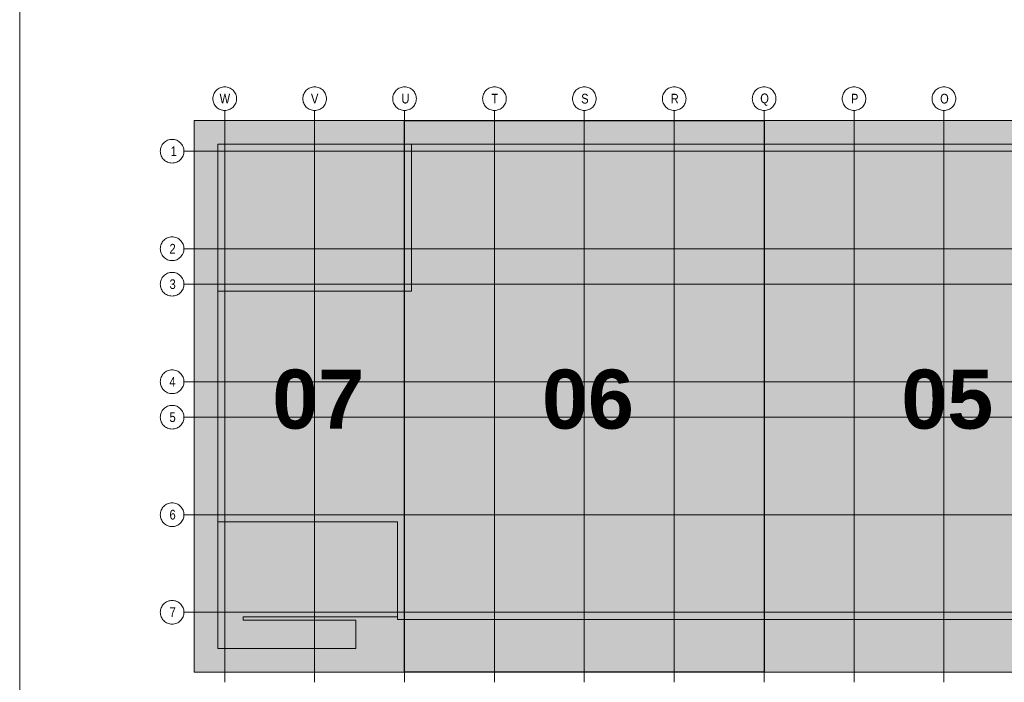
# Model space of a CAD drawing. Extents: x -743 to 300, y 62 to 1112.
# Tile 70 of 179: x 115 to 186, y 239 to 287. Entities that reach past the tile are written whole.
import ezdxf
from ezdxf.lldxf.tags import DXFTag

# ---------------------------------------------------------------- set-up
doc = ezdxf.new("R2010")
doc.units = 0
doc.layers.get('0').update_dxf_attribs({"lineweight": 13})
for name, color, linetype, lineweight in [('iwb_Plankopf Linie', 7, 'Continuous', 13), ('PK_LP', 7, 'Continuous', 9), ('PK_LP_Achsen', 7, 'STRICHPUNKT2', 5)]:
    doc.layers.add(name, color=color, linetype=linetype, lineweight=lineweight)
for name, color, linetype, lineweight, true_color in [('PK_LP_T06', 7, 'Continuous', 9, 0xb2b200), ('PK_LP_T06_Rest', 9, 'Continuous', 9, 0x808080), ('PK_LP_Tennung', 9, 'Continuous', 18, 0x808080)]:
    doc.layers.add(name, color=color, linetype=linetype, lineweight=lineweight, true_color=true_color)
doc.styles.get("Standard").update_dxf_attribs({"font": 'ARIALN.TTF'})
tags = doc.linetypes.add('grob', pattern=[14, 3, -8, 3]).pattern_tags.tags
tags[8:9] = [DXFTag(74, 4), DXFTag(75, 0), DXFTag(340, '0'), DXFTag(46, 0.0), DXFTag(50, 0.0), DXFTag(44, 0.0), DXFTag(45, 0.0)]
tags[6:7] = [DXFTag(74, 4), DXFTag(75, 0), DXFTag(340, '0'), DXFTag(46, 0.0), DXFTag(50, 0.0), DXFTag(44, 0.0), DXFTag(45, 0.0)]
tags[4:5] = [DXFTag(74, 4), DXFTag(75, 0), DXFTag(340, '0'), DXFTag(46, 0.0), DXFTag(50, 0.0), DXFTag(44, 0.0), DXFTag(45, 0.0)]
tags = doc.linetypes.add('STRICHPUNKT2', pattern=[12.7, 6.35, -3.175, 0, -3.175]).pattern_tags.tags
tags[10:11] = [DXFTag(74, 4), DXFTag(75, 0), DXFTag(340, '0'), DXFTag(46, 0.0), DXFTag(50, 0.0), DXFTag(44, 0.0), DXFTag(45, 0.0)]
tags[8:9] = [DXFTag(74, 4), DXFTag(75, 0), DXFTag(340, '0'), DXFTag(46, 0.0), DXFTag(50, 0.0), DXFTag(44, 0.0), DXFTag(45, 0.0)]
tags[6:7] = [DXFTag(74, 4), DXFTag(75, 0), DXFTag(340, '0'), DXFTag(46, 0.0), DXFTag(50, 0.0), DXFTag(44, 0.0), DXFTag(45, 0.0)]
tags[4:5] = [DXFTag(74, 4), DXFTag(75, 0), DXFTag(340, '0'), DXFTag(46, 0.0), DXFTag(50, 0.0), DXFTag(44, 0.0), DXFTag(45, 0.0)]

# ---------------------------------------------------------------- blocks, each defined once
blk = doc.blocks.new('Blockreferenz-A06CPV7CL0')
at = {"color": 0, "linetype": 'ByBlock', "lineweight": -2, "ltscale": 0.13}
blk.add_solid([(143.008, 240.014), (143.008, 279.685), (168.848, 240.014), (168.848, 279.685)], dxfattribs=at)
at = {"layer": 'PK_LP', "linetype": 'grob', "lineweight": 5, "ltscale": 0.13}
for p, q in [((127.881, 279.685), (143.008, 279.685)), ((127.881, 240.014), (127.881, 279.685)), ((143.008, 279.685), (143.008, 240.014)), ((168.848, 279.685), (194.688, 279.685)), ((168.848, 240.014), (168.848, 279.685)), ((143.008, 240.014), (127.881, 240.014)), ((194.688, 240.014), (168.848, 240.014))]:
    blk.add_line(p, q, dxfattribs=at)
at = {"layer": 'PK_LP', "linetype": 'grob', "lineweight": 30, "ltscale": 0.3}
for p, q in [((143.008, 279.685), (168.848, 279.685)), ((143.008, 240.014), (143.008, 279.685)), ((168.848, 279.685), (168.848, 240.014)), ((168.848, 240.014), (143.008, 240.014))]:
    blk.add_line(p, q, dxfattribs=at)
at = {"layer": 'PK_LP', "linetype": 'ByBlock', "lineweight": -2, "ltscale": 0.13}
blk.add_line((143.008, 240.014), (143.008, 279.685), dxfattribs=at)
at = {"layer": 'PK_LP', "linetype": 'ByBlock', "lineweight": 13, "ltscale": 0.13}
for p, q in [((129.581, 277.985), (143.516, 277.985)), ((129.581, 267.408), (129.581, 277.985)), ((208.206, 277.985), (143.516, 277.985)), ((143.516, 277.985), (143.516, 267.408)), ((143.516, 277.985), (143.516, 267.408)), ((129.581, 267.408), (129.581, 250.833)), ((143.516, 267.408), (129.581, 267.408)), ((143.516, 267.408), (129.581, 267.408)), ((129.581, 241.714), (129.581, 250.833)), ((129.581, 250.833), (142.501, 250.833)), ((129.581, 250.833), (142.501, 250.833)), ((142.501, 250.833), (142.501, 243.996)), ((142.501, 250.833), (142.501, 243.82)), ((142.501, 243.996), (131.407, 243.996)), ((131.407, 243.996), (131.407, 243.754)), ((131.407, 243.754), (139.519, 243.754)), ((139.519, 243.754), (139.519, 241.714)), ((142.501, 243.82), (195.196, 243.82)), ((139.519, 241.714), (129.581, 241.714))]:
    blk.add_line(p, q, dxfattribs=at)
at = {"layer": 'PK_LP_Achsen', "linetype": 'ByBlock', "ltscale": 0.13}
for p, q in [((129.303, 281.583), (129.339, 281.658)), ((129.339, 281.658), (129.382, 281.73)), ((129.382, 281.73), (129.431, 281.797)), ((129.431, 281.797), (129.487, 281.859)), ((129.487, 281.859), (129.549, 281.915)), ((129.549, 281.915), (129.616, 281.964)), ((129.616, 281.964), (129.688, 282.007)), ((129.688, 282.007), (129.763, 282.043)), ((129.763, 282.043), (129.842, 282.071)), ((129.842, 282.071), (129.923, 282.091)), ((129.923, 282.091), (130.005, 282.103)), ((130.005, 282.103), (130.088, 282.108)), ((130.088, 282.108), (130.172, 282.103)), ((130.172, 282.103), (130.254, 282.091)), ((130.254, 282.091), (130.335, 282.071)), ((130.335, 282.071), (130.414, 282.043)), ((130.414, 282.043), (130.489, 282.007)), ((130.489, 282.007), (130.561, 281.964)), ((130.561, 281.964), (130.628, 281.915)), ((130.628, 281.915), (130.689, 281.859)), ((130.689, 281.859), (130.745, 281.797)), ((130.745, 281.797), (130.795, 281.73)), ((130.795, 281.73), (130.838, 281.658)), ((130.838, 281.658), (130.874, 281.583)), ((135.763, 281.583), (135.799, 281.658)), ((135.799, 281.658), (135.842, 281.73)), ((135.842, 281.73), (135.891, 281.797)), ((135.891, 281.797), (135.947, 281.859)), ((135.947, 281.859), (136.009, 281.915)), ((136.009, 281.915), (136.076, 281.964)), ((136.076, 281.964), (136.148, 282.007)), ((136.148, 282.007), (136.223, 282.043)), ((136.223, 282.043), (136.302, 282.071)), ((136.302, 282.071), (136.383, 282.091)), ((136.383, 282.091), (136.465, 282.103)), ((136.465, 282.103), (136.548, 282.108)), ((136.548, 282.108), (136.632, 282.103)), ((136.632, 282.103), (136.714, 282.091)), ((136.714, 282.091), (136.795, 282.071)), ((136.795, 282.071), (136.874, 282.043)), ((136.874, 282.043), (136.949, 282.007)), ((136.949, 282.007), (137.021, 281.964)), ((137.021, 281.964), (137.088, 281.915)), ((137.088, 281.915), (137.149, 281.859)), ((137.149, 281.859), (137.205, 281.797)), ((137.205, 281.797), (137.255, 281.73)), ((137.255, 281.73), (137.298, 281.658)), ((137.298, 281.658), (137.334, 281.583)), ((142.223, 281.583), (142.259, 281.658)), ((142.259, 281.658), (142.302, 281.73)), ((142.302, 281.73), (142.351, 281.797)), ((142.351, 281.797), (142.407, 281.859)), ((142.407, 281.859), (142.469, 281.915)), ((142.469, 281.915), (142.536, 281.964)), ((142.536, 281.964), (142.608, 282.007)), ((142.608, 282.007), (142.683, 282.043)), ((142.683, 282.043), (142.762, 282.071)), ((142.762, 282.071), (142.843, 282.091)), ((142.843, 282.091), (142.925, 282.103)), ((142.925, 282.103), (143.008, 282.108)), ((143.008, 282.108), (143.092, 282.103)), ((143.092, 282.103), (143.174, 282.091)), ((143.174, 282.091), (143.255, 282.071)), ((143.255, 282.071), (143.334, 282.043)), ((143.334, 282.043), (143.409, 282.007)), ((143.409, 282.007), (143.481, 281.964)), ((143.481, 281.964), (143.548, 281.915)), ((143.548, 281.915), (143.609, 281.859)), ((143.609, 281.859), (143.665, 281.797)), ((143.665, 281.797), (143.715, 281.73)), ((143.715, 281.73), (143.758, 281.658)), ((143.758, 281.658), (143.794, 281.583)), ((148.683, 281.583), (148.719, 281.658)), ((148.719, 281.658), (148.762, 281.73)), ((148.762, 281.73), (148.811, 281.797)), ((148.811, 281.797), (148.867, 281.859)), ((148.867, 281.859), (148.929, 281.915)), ((148.929, 281.915), (148.996, 281.964)), ((148.996, 281.964), (149.068, 282.007)), ((149.068, 282.007), (149.143, 282.043)), ((149.143, 282.043), (149.222, 282.071)), ((149.222, 282.071), (149.303, 282.091)), ((149.303, 282.091), (149.385, 282.103)), ((149.385, 282.103), (149.468, 282.108)), ((149.468, 282.108), (149.552, 282.103)), ((149.552, 282.103), (149.634, 282.091)), ((149.634, 282.091), (149.715, 282.071)), ((149.715, 282.071), (149.794, 282.043)), ((149.794, 282.043), (149.869, 282.007)), ((149.869, 282.007), (149.941, 281.964)), ((149.941, 281.964), (150.008, 281.915)), ((150.008, 281.915), (150.069, 281.859)), ((150.069, 281.859), (150.125, 281.797)), ((150.125, 281.797), (150.175, 281.73)), ((150.175, 281.73), (150.218, 281.658)), ((150.218, 281.658), (150.254, 281.583)), ((155.143, 281.583), (155.179, 281.658)), ((155.179, 281.658), (155.222, 281.73)), ((155.222, 281.73), (155.271, 281.797)), ((155.271, 281.797), (155.327, 281.859)), ((155.327, 281.859), (155.389, 281.915)), ((155.389, 281.915), (155.456, 281.964)), ((155.456, 281.964), (155.528, 282.007)), ((155.528, 282.007), (155.603, 282.043)), ((155.603, 282.043), (155.682, 282.071)), ((155.682, 282.071), (155.763, 282.091)), ((155.763, 282.091), (155.845, 282.103)), ((155.845, 282.103), (155.928, 282.108)), ((155.928, 282.108), (156.012, 282.103)), ((156.012, 282.103), (156.094, 282.091)), ((156.094, 282.091), (156.175, 282.071)), ((156.175, 282.071), (156.254, 282.043)), ((156.254, 282.043), (156.329, 282.007)), ((156.329, 282.007), (156.401, 281.964)), ((156.401, 281.964), (156.468, 281.915)), ((156.468, 281.915), (156.529, 281.859)), ((156.529, 281.859), (156.585, 281.797)), ((156.585, 281.797), (156.635, 281.73)), ((156.635, 281.73), (156.678, 281.658)), ((156.678, 281.658), (156.714, 281.583)), ((161.603, 281.583), (161.639, 281.658)), ((161.639, 281.658), (161.682, 281.73)), ((161.682, 281.73), (161.731, 281.797)), ((161.731, 281.797), (161.787, 281.859)), ((161.787, 281.859), (161.849, 281.915)), ((161.849, 281.915), (161.916, 281.964)), ((161.916, 281.964), (161.988, 282.007)), ((161.988, 282.007), (162.063, 282.043)), ((162.063, 282.043), (162.142, 282.071)), ((162.142, 282.071), (162.223, 282.091)), ((162.223, 282.091), (162.305, 282.103)), ((162.305, 282.103), (162.388, 282.108)), ((162.388, 282.108), (162.472, 282.103)), ((162.472, 282.103), (162.554, 282.091)), ((162.554, 282.091), (162.635, 282.071)), ((162.635, 282.071), (162.714, 282.043)), ((162.714, 282.043), (162.789, 282.007)), ((162.789, 282.007), (162.861, 281.964)), ((162.861, 281.964), (162.928, 281.915)), ((162.928, 281.915), (162.989, 281.859)), ((162.989, 281.859), (163.045, 281.797)), ((163.045, 281.797), (163.095, 281.73)), ((163.095, 281.73), (163.138, 281.658)), ((163.138, 281.658), (163.174, 281.583)), ((168.063, 281.583), (168.099, 281.658)), ((168.099, 281.658), (168.142, 281.73)), ((168.142, 281.73), (168.191, 281.797)), ((168.191, 281.797), (168.247, 281.859)), ((168.247, 281.859), (168.309, 281.915)), ((168.309, 281.915), (168.376, 281.964)), ((168.376, 281.964), (168.448, 282.007)), ((168.448, 282.007), (168.523, 282.043)), ((168.523, 282.043), (168.602, 282.071)), ((168.602, 282.071), (168.683, 282.091)), ((168.683, 282.091), (168.765, 282.103)), ((168.765, 282.103), (168.848, 282.108)), ((168.848, 282.108), (168.932, 282.103)), ((168.932, 282.103), (169.014, 282.091)), ((169.014, 282.091), (169.095, 282.071)), ((169.095, 282.071), (169.174, 282.043)), ((169.174, 282.043), (169.249, 282.007)), ((169.249, 282.007), (169.321, 281.964)), ((169.321, 281.964), (169.388, 281.915)), ((169.388, 281.915), (169.449, 281.859)), ((169.449, 281.859), (169.505, 281.797)), ((169.505, 281.797), (169.555, 281.73)), ((169.555, 281.73), (169.598, 281.658)), ((169.598, 281.658), (169.634, 281.583)), ((174.523, 281.583), (174.559, 281.658)), ((174.559, 281.658), (174.602, 281.73)), ((174.602, 281.73), (174.651, 281.797)), ((174.651, 281.797), (174.707, 281.859)), ((174.707, 281.859), (174.769, 281.915)), ((174.769, 281.915), (174.836, 281.964)), ((174.836, 281.964), (174.908, 282.007)), ((174.908, 282.007), (174.983, 282.043)), ((174.983, 282.043), (175.062, 282.071)), ((175.062, 282.071), (175.143, 282.091)), ((175.143, 282.091), (175.225, 282.103)), ((175.225, 282.103), (175.308, 282.108)), ((175.308, 282.108), (175.392, 282.103)), ((175.392, 282.103), (175.474, 282.091)), ((175.474, 282.091), (175.555, 282.071)), ((175.555, 282.071), (175.634, 282.043)), ((175.634, 282.043), (175.709, 282.007)), ((175.709, 282.007), (175.781, 281.964)), ((175.781, 281.964), (175.848, 281.915)), ((175.848, 281.915), (175.909, 281.859)), ((175.909, 281.859), (175.965, 281.797)), ((175.965, 281.797), (176.015, 281.73)), ((176.015, 281.73), (176.058, 281.658)), ((176.058, 281.658), (176.094, 281.583)), ((180.983, 281.583), (181.019, 281.658)), ((181.019, 281.658), (181.062, 281.73)), ((181.062, 281.73), (181.111, 281.797)), ((181.111, 281.797), (181.167, 281.859)), ((181.167, 281.859), (181.229, 281.915)), ((181.229, 281.915), (181.296, 281.964)), ((181.296, 281.964), (181.368, 282.007)), ((181.368, 282.007), (181.443, 282.043)), ((181.443, 282.043), (181.522, 282.071)), ((181.522, 282.071), (181.603, 282.091)), ((181.603, 282.091), (181.685, 282.103)), ((181.685, 282.103), (181.768, 282.108)), ((181.768, 282.108), (181.852, 282.103)), ((181.852, 282.103), (181.934, 282.091)), ((181.934, 282.091), (182.015, 282.071)), ((182.015, 282.071), (182.094, 282.043)), ((182.094, 282.043), (182.169, 282.007)), ((182.169, 282.007), (182.241, 281.964)), ((182.241, 281.964), (182.308, 281.915)), ((182.308, 281.915), (182.369, 281.859)), ((182.369, 281.859), (182.425, 281.797)), ((182.425, 281.797), (182.475, 281.73)), ((182.475, 281.73), (182.518, 281.658)), ((182.518, 281.658), (182.554, 281.583)), ((129.238, 281.258), (129.243, 281.341)), ((129.243, 281.174), (129.238, 281.258)), ((129.243, 281.341), (129.255, 281.423)), ((129.255, 281.092), (129.243, 281.174)), ((129.255, 281.423), (129.275, 281.504)), ((129.275, 281.011), (129.255, 281.092)), ((129.275, 281.504), (129.303, 281.583)), ((129.303, 280.932), (129.275, 281.011)), ((129.339, 280.857), (129.303, 280.932)), ((130.874, 280.932), (130.838, 280.857)), ((130.874, 281.583), (130.902, 281.504)), ((130.902, 281.011), (130.874, 280.932)), ((130.902, 281.504), (130.922, 281.423)), ((130.922, 281.092), (130.902, 281.011)), ((130.922, 281.423), (130.934, 281.341)), ((130.934, 281.174), (130.922, 281.092)), ((130.934, 281.341), (130.938, 281.258)), ((130.938, 281.258), (130.934, 281.174)), ((135.698, 281.258), (135.703, 281.341)), ((135.703, 281.174), (135.698, 281.258)), ((135.703, 281.341), (135.715, 281.423)), ((135.715, 281.092), (135.703, 281.174)), ((135.715, 281.423), (135.735, 281.504)), ((135.735, 281.011), (135.715, 281.092)), ((135.735, 281.504), (135.763, 281.583)), ((135.763, 280.932), (135.735, 281.011)), ((135.799, 280.857), (135.763, 280.932)), ((137.334, 280.932), (137.298, 280.857)), ((137.334, 281.583), (137.362, 281.504)), ((137.362, 281.011), (137.334, 280.932)), ((137.362, 281.504), (137.382, 281.423)), ((137.382, 281.092), (137.362, 281.011)), ((137.382, 281.423), (137.394, 281.341)), ((137.394, 281.174), (137.382, 281.092)), ((137.394, 281.341), (137.398, 281.258)), ((137.398, 281.258), (137.394, 281.174)), ((142.158, 281.258), (142.163, 281.341)), ((142.163, 281.174), (142.158, 281.258)), ((142.163, 281.341), (142.175, 281.423)), ((142.175, 281.092), (142.163, 281.174)), ((142.175, 281.423), (142.195, 281.504)), ((142.195, 281.011), (142.175, 281.092)), ((142.195, 281.504), (142.223, 281.583)), ((142.223, 280.932), (142.195, 281.011)), ((142.259, 280.857), (142.223, 280.932)), ((143.794, 280.932), (143.758, 280.857)), ((143.794, 281.583), (143.822, 281.504)), ((143.822, 281.011), (143.794, 280.932)), ((143.822, 281.504), (143.842, 281.423)), ((143.842, 281.092), (143.822, 281.011)), ((143.842, 281.423), (143.854, 281.341)), ((143.854, 281.174), (143.842, 281.092)), ((143.854, 281.341), (143.858, 281.258)), ((143.858, 281.258), (143.854, 281.174)), ((148.618, 281.258), (148.623, 281.341)), ((148.623, 281.174), (148.618, 281.258)), ((148.623, 281.341), (148.635, 281.423)), ((148.635, 281.092), (148.623, 281.174)), ((148.635, 281.423), (148.655, 281.504)), ((148.655, 281.011), (148.635, 281.092)), ((148.655, 281.504), (148.683, 281.583)), ((148.683, 280.932), (148.655, 281.011)), ((148.719, 280.857), (148.683, 280.932)), ((150.254, 280.932), (150.218, 280.857)), ((150.254, 281.583), (150.282, 281.504)), ((150.282, 281.011), (150.254, 280.932)), ((150.282, 281.504), (150.302, 281.423)), ((150.302, 281.092), (150.282, 281.011)), ((150.302, 281.423), (150.314, 281.341)), ((150.314, 281.174), (150.302, 281.092)), ((150.314, 281.341), (150.318, 281.258)), ((150.318, 281.258), (150.314, 281.174)), ((155.078, 281.258), (155.083, 281.341)), ((155.083, 281.174), (155.078, 281.258)), ((155.083, 281.341), (155.095, 281.423)), ((155.095, 281.092), (155.083, 281.174)), ((155.095, 281.423), (155.115, 281.504)), ((155.115, 281.011), (155.095, 281.092)), ((155.115, 281.504), (155.143, 281.583)), ((155.143, 280.932), (155.115, 281.011)), ((155.179, 280.857), (155.143, 280.932)), ((156.714, 280.932), (156.678, 280.857)), ((156.714, 281.583), (156.742, 281.504)), ((156.742, 281.011), (156.714, 280.932)), ((156.742, 281.504), (156.762, 281.423)), ((156.762, 281.092), (156.742, 281.011)), ((156.762, 281.423), (156.774, 281.341)), ((156.774, 281.174), (156.762, 281.092)), ((156.774, 281.341), (156.778, 281.258)), ((156.778, 281.258), (156.774, 281.174)), ((161.538, 281.258), (161.543, 281.341)), ((161.543, 281.174), (161.538, 281.258)), ((161.543, 281.341), (161.555, 281.423)), ((161.555, 281.092), (161.543, 281.174)), ((161.555, 281.423), (161.575, 281.504)), ((161.575, 281.011), (161.555, 281.092)), ((161.575, 281.504), (161.603, 281.583)), ((161.603, 280.932), (161.575, 281.011)), ((161.639, 280.857), (161.603, 280.932)), ((163.174, 280.932), (163.138, 280.857)), ((163.174, 281.583), (163.202, 281.504)), ((163.202, 281.011), (163.174, 280.932)), ((163.202, 281.504), (163.222, 281.423)), ((163.222, 281.092), (163.202, 281.011)), ((163.222, 281.423), (163.234, 281.341)), ((163.234, 281.174), (163.222, 281.092)), ((163.234, 281.341), (163.238, 281.258)), ((163.238, 281.258), (163.234, 281.174)), ((167.998, 281.258), (168.003, 281.341)), ((168.003, 281.174), (167.998, 281.258)), ((168.003, 281.341), (168.015, 281.423)), ((168.015, 281.092), (168.003, 281.174)), ((168.015, 281.423), (168.035, 281.504)), ((168.035, 281.011), (168.015, 281.092)), ((168.035, 281.504), (168.063, 281.583)), ((168.063, 280.932), (168.035, 281.011)), ((168.099, 280.857), (168.063, 280.932)), ((169.634, 280.932), (169.598, 280.857)), ((169.634, 281.583), (169.662, 281.504)), ((169.662, 281.011), (169.634, 280.932)), ((169.662, 281.504), (169.682, 281.423)), ((169.682, 281.092), (169.662, 281.011)), ((169.682, 281.423), (169.694, 281.341)), ((169.694, 281.174), (169.682, 281.092)), ((169.694, 281.341), (169.698, 281.258)), ((169.698, 281.258), (169.694, 281.174)), ((174.458, 281.258), (174.463, 281.341)), ((174.463, 281.174), (174.458, 281.258)), ((174.463, 281.341), (174.475, 281.423)), ((174.475, 281.092), (174.463, 281.174)), ((174.475, 281.423), (174.495, 281.504)), ((174.495, 281.011), (174.475, 281.092)), ((174.495, 281.504), (174.523, 281.583)), ((174.523, 280.932), (174.495, 281.011)), ((174.559, 280.857), (174.523, 280.932)), ((176.094, 280.932), (176.058, 280.857)), ((176.094, 281.583), (176.122, 281.504)), ((176.122, 281.011), (176.094, 280.932)), ((176.122, 281.504), (176.142, 281.423)), ((176.142, 281.092), (176.122, 281.011)), ((176.142, 281.423), (176.154, 281.341)), ((176.154, 281.174), (176.142, 281.092)), ((176.154, 281.341), (176.158, 281.258)), ((176.158, 281.258), (176.154, 281.174)), ((180.918, 281.258), (180.923, 281.341)), ((180.923, 281.174), (180.918, 281.258)), ((180.923, 281.341), (180.935, 281.423)), ((180.935, 281.092), (180.923, 281.174)), ((180.935, 281.423), (180.955, 281.504)), ((180.955, 281.011), (180.935, 281.092)), ((180.955, 281.504), (180.983, 281.583)), ((180.983, 280.932), (180.955, 281.011)), ((181.019, 280.857), (180.983, 280.932)), ((182.554, 280.932), (182.518, 280.857)), ((182.554, 281.583), (182.582, 281.504)), ((182.582, 281.011), (182.554, 280.932)), ((182.582, 281.504), (182.602, 281.423)), ((182.602, 281.092), (182.582, 281.011)), ((182.602, 281.423), (182.614, 281.341)), ((182.614, 281.174), (182.602, 281.092)), ((182.614, 281.341), (182.618, 281.258)), ((182.618, 281.258), (182.614, 281.174)), ((129.382, 280.785), (129.339, 280.857)), ((129.431, 280.718), (129.382, 280.785)), ((129.487, 280.656), (129.431, 280.718)), ((129.549, 280.6), (129.487, 280.656)), ((129.616, 280.551), (129.549, 280.6)), ((129.688, 280.508), (129.616, 280.551)), ((129.763, 280.472), (129.688, 280.508)), ((129.842, 280.444), (129.763, 280.472)), ((129.923, 280.424), (129.842, 280.444)), ((130.005, 280.412), (129.923, 280.424)), ((130.088, 280.408), (130.005, 280.412)), ((130.172, 280.412), (130.088, 280.408)), ((130.254, 280.424), (130.172, 280.412)), ((130.335, 280.444), (130.254, 280.424)), ((130.414, 280.472), (130.335, 280.444)), ((130.489, 280.508), (130.414, 280.472)), ((130.561, 280.551), (130.489, 280.508)), ((130.628, 280.6), (130.561, 280.551)), ((130.689, 280.656), (130.628, 280.6)), ((130.745, 280.718), (130.689, 280.656)), ((130.795, 280.785), (130.745, 280.718)), ((130.838, 280.857), (130.795, 280.785)), ((135.842, 280.785), (135.799, 280.857)), ((135.891, 280.718), (135.842, 280.785)), ((135.947, 280.656), (135.891, 280.718)), ((136.009, 280.6), (135.947, 280.656)), ((136.076, 280.551), (136.009, 280.6)), ((136.148, 280.508), (136.076, 280.551)), ((136.223, 280.472), (136.148, 280.508)), ((136.302, 280.444), (136.223, 280.472)), ((136.383, 280.424), (136.302, 280.444)), ((136.465, 280.412), (136.383, 280.424)), ((136.548, 280.408), (136.465, 280.412)), ((136.632, 280.412), (136.548, 280.408)), ((136.714, 280.424), (136.632, 280.412)), ((136.795, 280.444), (136.714, 280.424)), ((136.874, 280.472), (136.795, 280.444)), ((136.949, 280.508), (136.874, 280.472)), ((137.021, 280.551), (136.949, 280.508)), ((137.088, 280.6), (137.021, 280.551)), ((137.149, 280.656), (137.088, 280.6)), ((137.205, 280.718), (137.149, 280.656)), ((137.255, 280.785), (137.205, 280.718)), ((137.298, 280.857), (137.255, 280.785)), ((142.302, 280.785), (142.259, 280.857)), ((142.351, 280.718), (142.302, 280.785)), ((142.407, 280.656), (142.351, 280.718)), ((142.469, 280.6), (142.407, 280.656)), ((142.536, 280.551), (142.469, 280.6)), ((142.608, 280.508), (142.536, 280.551)), ((142.683, 280.472), (142.608, 280.508)), ((142.762, 280.444), (142.683, 280.472)), ((142.843, 280.424), (142.762, 280.444)), ((142.925, 280.412), (142.843, 280.424)), ((143.008, 280.408), (142.925, 280.412)), ((143.092, 280.412), (143.008, 280.408)), ((143.174, 280.424), (143.092, 280.412)), ((143.255, 280.444), (143.174, 280.424)), ((143.334, 280.472), (143.255, 280.444)), ((143.409, 280.508), (143.334, 280.472)), ((143.481, 280.551), (143.409, 280.508)), ((143.548, 280.6), (143.481, 280.551)), ((143.609, 280.656), (143.548, 280.6)), ((143.665, 280.718), (143.609, 280.656)), ((143.715, 280.785), (143.665, 280.718)), ((143.758, 280.857), (143.715, 280.785)), ((148.762, 280.785), (148.719, 280.857)), ((148.811, 280.718), (148.762, 280.785)), ((148.867, 280.656), (148.811, 280.718)), ((148.929, 280.6), (148.867, 280.656)), ((148.996, 280.551), (148.929, 280.6)), ((149.068, 280.508), (148.996, 280.551)), ((149.143, 280.472), (149.068, 280.508)), ((149.222, 280.444), (149.143, 280.472)), ((149.303, 280.424), (149.222, 280.444)), ((149.385, 280.412), (149.303, 280.424)), ((149.468, 280.408), (149.385, 280.412)), ((149.552, 280.412), (149.468, 280.408)), ((149.634, 280.424), (149.552, 280.412)), ((149.715, 280.444), (149.634, 280.424)), ((149.794, 280.472), (149.715, 280.444)), ((149.869, 280.508), (149.794, 280.472)), ((149.941, 280.551), (149.869, 280.508)), ((150.008, 280.6), (149.941, 280.551)), ((150.069, 280.656), (150.008, 280.6)), ((150.125, 280.718), (150.069, 280.656)), ((150.175, 280.785), (150.125, 280.718)), ((150.218, 280.857), (150.175, 280.785)), ((155.222, 280.785), (155.179, 280.857)), ((155.271, 280.718), (155.222, 280.785)), ((155.327, 280.656), (155.271, 280.718)), ((155.389, 280.6), (155.327, 280.656)), ((155.456, 280.551), (155.389, 280.6)), ((155.528, 280.508), (155.456, 280.551)), ((155.603, 280.472), (155.528, 280.508)), ((155.682, 280.444), (155.603, 280.472)), ((155.763, 280.424), (155.682, 280.444)), ((155.845, 280.412), (155.763, 280.424)), ((155.928, 280.408), (155.845, 280.412)), ((156.012, 280.412), (155.928, 280.408)), ((156.094, 280.424), (156.012, 280.412)), ((156.175, 280.444), (156.094, 280.424)), ((156.254, 280.472), (156.175, 280.444)), ((156.329, 280.508), (156.254, 280.472)), ((156.401, 280.551), (156.329, 280.508)), ((156.468, 280.6), (156.401, 280.551)), ((156.529, 280.656), (156.468, 280.6)), ((156.585, 280.718), (156.529, 280.656)), ((156.635, 280.785), (156.585, 280.718)), ((156.678, 280.857), (156.635, 280.785)), ((161.682, 280.785), (161.639, 280.857)), ((161.731, 280.718), (161.682, 280.785)), ((161.787, 280.656), (161.731, 280.718)), ((161.849, 280.6), (161.787, 280.656)), ((161.916, 280.551), (161.849, 280.6)), ((161.988, 280.508), (161.916, 280.551)), ((162.063, 280.472), (161.988, 280.508)), ((162.142, 280.444), (162.063, 280.472)), ((162.223, 280.424), (162.142, 280.444)), ((162.305, 280.412), (162.223, 280.424)), ((162.388, 280.408), (162.305, 280.412)), ((162.472, 280.412), (162.388, 280.408)), ((162.554, 280.424), (162.472, 280.412)), ((162.635, 280.444), (162.554, 280.424)), ((162.714, 280.472), (162.635, 280.444)), ((162.789, 280.508), (162.714, 280.472)), ((162.861, 280.551), (162.789, 280.508)), ((162.928, 280.6), (162.861, 280.551)), ((162.989, 280.656), (162.928, 280.6)), ((163.045, 280.718), (162.989, 280.656)), ((163.095, 280.785), (163.045, 280.718)), ((163.138, 280.857), (163.095, 280.785)), ((168.142, 280.785), (168.099, 280.857)), ((168.191, 280.718), (168.142, 280.785)), ((168.247, 280.656), (168.191, 280.718)), ((168.309, 280.6), (168.247, 280.656)), ((168.376, 280.551), (168.309, 280.6)), ((168.448, 280.508), (168.376, 280.551)), ((168.523, 280.472), (168.448, 280.508)), ((168.602, 280.444), (168.523, 280.472)), ((168.683, 280.424), (168.602, 280.444)), ((168.765, 280.412), (168.683, 280.424)), ((168.848, 280.408), (168.765, 280.412)), ((168.932, 280.412), (168.848, 280.408)), ((169.014, 280.424), (168.932, 280.412)), ((169.095, 280.444), (169.014, 280.424)), ((169.174, 280.472), (169.095, 280.444)), ((169.249, 280.508), (169.174, 280.472)), ((169.321, 280.551), (169.249, 280.508)), ((169.388, 280.6), (169.321, 280.551)), ((169.449, 280.656), (169.388, 280.6)), ((169.505, 280.718), (169.449, 280.656)), ((169.555, 280.785), (169.505, 280.718)), ((169.598, 280.857), (169.555, 280.785)), ((174.602, 280.785), (174.559, 280.857)), ((174.651, 280.718), (174.602, 280.785)), ((174.707, 280.656), (174.651, 280.718)), ((174.769, 280.6), (174.707, 280.656)), ((174.836, 280.551), (174.769, 280.6)), ((174.908, 280.508), (174.836, 280.551)), ((174.983, 280.472), (174.908, 280.508)), ((175.062, 280.444), (174.983, 280.472)), ((175.143, 280.424), (175.062, 280.444)), ((175.225, 280.412), (175.143, 280.424)), ((175.308, 280.408), (175.225, 280.412)), ((175.392, 280.412), (175.308, 280.408)), ((175.474, 280.424), (175.392, 280.412)), ((175.555, 280.444), (175.474, 280.424)), ((175.634, 280.472), (175.555, 280.444)), ((175.709, 280.508), (175.634, 280.472)), ((175.781, 280.551), (175.709, 280.508)), ((175.848, 280.6), (175.781, 280.551)), ((175.909, 280.656), (175.848, 280.6)), ((175.965, 280.718), (175.909, 280.656)), ((176.015, 280.785), (175.965, 280.718)), ((176.058, 280.857), (176.015, 280.785)), ((181.062, 280.785), (181.019, 280.857)), ((181.111, 280.718), (181.062, 280.785)), ((181.167, 280.656), (181.111, 280.718)), ((181.229, 280.6), (181.167, 280.656)), ((181.296, 280.551), (181.229, 280.6)), ((181.368, 280.508), (181.296, 280.551)), ((181.443, 280.472), (181.368, 280.508)), ((181.522, 280.444), (181.443, 280.472)), ((181.603, 280.424), (181.522, 280.444)), ((181.685, 280.412), (181.603, 280.424)), ((181.768, 280.408), (181.685, 280.412)), ((181.852, 280.412), (181.768, 280.408)), ((181.934, 280.424), (181.852, 280.412)), ((182.015, 280.444), (181.934, 280.424)), ((182.094, 280.472), (182.015, 280.444)), ((182.169, 280.508), (182.094, 280.472)), ((182.241, 280.551), (182.169, 280.508)), ((182.308, 280.6), (182.241, 280.551)), ((182.369, 280.656), (182.308, 280.6)), ((182.425, 280.718), (182.369, 280.656)), ((182.475, 280.785), (182.425, 280.718)), ((182.518, 280.857), (182.475, 280.785)), ((125.651, 278.017), (125.707, 278.079)), ((125.707, 278.079), (125.769, 278.135)), ((125.769, 278.135), (125.836, 278.184)), ((125.836, 278.184), (125.908, 278.227)), ((125.908, 278.227), (125.983, 278.263)), ((125.983, 278.263), (126.062, 278.291)), ((126.062, 278.291), (126.143, 278.311)), ((126.143, 278.311), (126.225, 278.323)), ((126.225, 278.323), (126.308, 278.328)), ((126.308, 278.328), (126.392, 278.323)), ((126.392, 278.323), (126.474, 278.311)), ((126.474, 278.311), (126.555, 278.291)), ((126.555, 278.291), (126.634, 278.263)), ((126.634, 278.263), (126.709, 278.227)), ((126.709, 278.227), (126.781, 278.184)), ((126.781, 278.184), (126.848, 278.135)), ((126.848, 278.135), (126.91, 278.079)), ((126.91, 278.079), (126.966, 278.017)), ((125.458, 277.478), (125.463, 277.561)), ((125.463, 277.394), (125.458, 277.478)), ((125.463, 277.561), (125.475, 277.643)), ((125.475, 277.312), (125.463, 277.394)), ((125.475, 277.643), (125.495, 277.724)), ((125.495, 277.724), (125.523, 277.803)), ((125.523, 277.803), (125.559, 277.878)), ((125.559, 277.878), (125.602, 277.95)), ((125.602, 277.95), (125.651, 278.017)), ((126.966, 278.017), (127.015, 277.95)), ((127.015, 277.95), (127.058, 277.878)), ((127.058, 277.878), (127.094, 277.803)), ((127.094, 277.803), (127.122, 277.724)), ((127.122, 277.724), (127.142, 277.643)), ((127.142, 277.643), (127.154, 277.561)), ((127.154, 277.394), (127.142, 277.312)), ((127.154, 277.561), (127.158, 277.478)), ((127.158, 277.478), (127.154, 277.394)), ((125.495, 277.231), (125.475, 277.312)), ((125.523, 277.152), (125.495, 277.231)), ((125.559, 277.077), (125.523, 277.152)), ((125.602, 277.005), (125.559, 277.077)), ((125.651, 276.938), (125.602, 277.005)), ((125.707, 276.877), (125.651, 276.938)), ((125.769, 276.82), (125.707, 276.877)), ((125.836, 276.771), (125.769, 276.82)), ((125.908, 276.728), (125.836, 276.771)), ((125.983, 276.692), (125.908, 276.728)), ((126.062, 276.664), (125.983, 276.692)), ((126.143, 276.644), (126.062, 276.664)), ((126.555, 276.664), (126.474, 276.644)), ((126.634, 276.692), (126.555, 276.664)), ((126.709, 276.728), (126.634, 276.692)), ((126.781, 276.771), (126.709, 276.728)), ((126.848, 276.82), (126.781, 276.771)), ((126.91, 276.877), (126.848, 276.82)), ((126.966, 276.938), (126.91, 276.877)), ((127.015, 277.005), (126.966, 276.938)), ((127.058, 277.077), (127.015, 277.005)), ((127.094, 277.152), (127.058, 277.077)), ((127.122, 277.231), (127.094, 277.152)), ((127.142, 277.312), (127.122, 277.231)), ((126.225, 276.632), (126.143, 276.644)), ((126.308, 276.628), (126.225, 276.632)), ((126.392, 276.632), (126.308, 276.628)), ((126.474, 276.644), (126.392, 276.632)), ((125.602, 270.937), (125.651, 271.004)), ((125.651, 271.004), (125.707, 271.066)), ((125.707, 271.066), (125.769, 271.122)), ((125.769, 271.122), (125.836, 271.172)), ((125.836, 271.172), (125.908, 271.215)), ((125.908, 271.215), (125.983, 271.25)), ((125.983, 271.25), (126.062, 271.278)), ((126.062, 271.278), (126.143, 271.299)), ((126.143, 271.299), (126.225, 271.311)), ((126.225, 271.311), (126.308, 271.315)), ((126.308, 271.315), (126.392, 271.311)), ((126.392, 271.311), (126.474, 271.299)), ((126.474, 271.299), (126.555, 271.278)), ((126.555, 271.278), (126.634, 271.25)), ((126.634, 271.25), (126.709, 271.215)), ((126.709, 271.215), (126.781, 271.172)), ((126.781, 271.172), (126.848, 271.122)), ((126.848, 271.122), (126.91, 271.066)), ((126.91, 271.066), (126.966, 271.004)), ((126.966, 271.004), (127.015, 270.937)), ((125.458, 270.465), (125.463, 270.548)), ((125.463, 270.382), (125.458, 270.465)), ((125.463, 270.548), (125.475, 270.631)), ((125.475, 270.299), (125.463, 270.382)), ((125.475, 270.631), (125.495, 270.712)), ((125.495, 270.218), (125.475, 270.299)), ((125.495, 270.712), (125.523, 270.79)), ((125.523, 270.79), (125.559, 270.866)), ((125.559, 270.866), (125.602, 270.937)), ((127.015, 270.937), (127.058, 270.866)), ((127.058, 270.866), (127.094, 270.79)), ((127.094, 270.79), (127.122, 270.712)), ((127.122, 270.712), (127.142, 270.631)), ((127.142, 270.299), (127.122, 270.218)), ((127.142, 270.631), (127.154, 270.548)), ((127.154, 270.382), (127.142, 270.299)), ((127.154, 270.548), (127.158, 270.465)), ((127.158, 270.465), (127.154, 270.382)), ((125.523, 270.14), (125.495, 270.218)), ((125.559, 270.064), (125.523, 270.14)), ((125.602, 269.993), (125.559, 270.064)), ((125.651, 269.926), (125.602, 269.993)), ((125.707, 269.864), (125.651, 269.926)), ((125.769, 269.808), (125.707, 269.864)), ((125.836, 269.758), (125.769, 269.808)), ((125.908, 269.715), (125.836, 269.758)), ((125.983, 269.68), (125.908, 269.715)), ((126.062, 269.652), (125.983, 269.68)), ((126.143, 269.631), (126.062, 269.652)), ((126.225, 269.619), (126.143, 269.631)), ((126.308, 269.615), (126.225, 269.619)), ((126.392, 269.619), (126.308, 269.615)), ((126.474, 269.631), (126.392, 269.619)), ((126.555, 269.652), (126.474, 269.631)), ((126.634, 269.68), (126.555, 269.652)), ((126.709, 269.715), (126.634, 269.68)), ((126.781, 269.758), (126.709, 269.715)), ((126.848, 269.808), (126.781, 269.758)), ((126.91, 269.864), (126.848, 269.808)), ((126.966, 269.926), (126.91, 269.864)), ((127.015, 269.993), (126.966, 269.926)), ((127.058, 270.064), (127.015, 269.993)), ((127.094, 270.14), (127.058, 270.064)), ((127.122, 270.218), (127.094, 270.14)), ((125.495, 268.162), (125.523, 268.24)), ((125.523, 268.24), (125.559, 268.316)), ((125.559, 268.316), (125.602, 268.387)), ((125.602, 268.387), (125.651, 268.454)), ((125.651, 268.454), (125.707, 268.516)), ((125.707, 268.516), (125.769, 268.572)), ((125.769, 268.572), (125.836, 268.622)), ((125.836, 268.622), (125.908, 268.665)), ((125.908, 268.665), (125.983, 268.7)), ((125.983, 268.7), (126.062, 268.728)), ((126.062, 268.728), (126.143, 268.749)), ((126.143, 268.749), (126.225, 268.761)), ((126.225, 268.761), (126.308, 268.765)), ((126.308, 268.765), (126.392, 268.761)), ((126.392, 268.761), (126.474, 268.749)), ((126.474, 268.749), (126.555, 268.728)), ((126.555, 268.728), (126.634, 268.7)), ((126.634, 268.7), (126.709, 268.665)), ((126.709, 268.665), (126.781, 268.622)), ((126.781, 268.622), (126.848, 268.572)), ((126.848, 268.572), (126.91, 268.516)), ((126.91, 268.516), (126.966, 268.454)), ((126.966, 268.454), (127.015, 268.387)), ((127.015, 268.387), (127.058, 268.316)), ((127.058, 268.316), (127.094, 268.24)), ((127.094, 268.24), (127.122, 268.162)), ((125.458, 267.915), (125.463, 267.998)), ((125.463, 267.832), (125.458, 267.915)), ((125.463, 267.998), (125.475, 268.081)), ((125.475, 267.749), (125.463, 267.832)), ((125.475, 268.081), (125.495, 268.162)), ((125.495, 267.668), (125.475, 267.749)), ((125.523, 267.59), (125.495, 267.668)), ((125.559, 267.514), (125.523, 267.59)), ((125.602, 267.443), (125.559, 267.514)), ((127.058, 267.514), (127.015, 267.443)), ((127.094, 267.59), (127.058, 267.514)), ((127.122, 267.668), (127.094, 267.59)), ((127.122, 268.162), (127.142, 268.081)), ((127.142, 267.749), (127.122, 267.668)), ((127.142, 268.081), (127.154, 267.998)), ((127.154, 267.832), (127.142, 267.749)), ((127.154, 267.998), (127.158, 267.915)), ((127.158, 267.915), (127.154, 267.832)), ((125.651, 267.376), (125.602, 267.443)), ((125.707, 267.314), (125.651, 267.376)), ((125.769, 267.258), (125.707, 267.314)), ((125.836, 267.208), (125.769, 267.258)), ((125.908, 267.165), (125.836, 267.208)), ((125.983, 267.13), (125.908, 267.165)), ((126.062, 267.102), (125.983, 267.13)), ((126.143, 267.081), (126.062, 267.102)), ((126.225, 267.069), (126.143, 267.081)), ((126.308, 267.065), (126.225, 267.069)), ((126.392, 267.069), (126.308, 267.065)), ((126.474, 267.081), (126.392, 267.069)), ((126.555, 267.102), (126.474, 267.081)), ((126.634, 267.13), (126.555, 267.102)), ((126.709, 267.165), (126.634, 267.13)), ((126.781, 267.208), (126.709, 267.165)), ((126.848, 267.258), (126.781, 267.208)), ((126.91, 267.314), (126.848, 267.258)), ((126.966, 267.376), (126.91, 267.314)), ((127.015, 267.443), (126.966, 267.376)), ((125.475, 261.068), (125.495, 261.149)), ((125.495, 261.149), (125.523, 261.228)), ((125.523, 261.228), (125.559, 261.303)), ((125.559, 261.303), (125.602, 261.375)), ((125.602, 261.375), (125.651, 261.442)), ((125.651, 261.442), (125.707, 261.504)), ((125.707, 261.504), (125.769, 261.56)), ((125.769, 261.56), (125.836, 261.609)), ((125.836, 261.609), (125.908, 261.652)), ((125.908, 261.652), (125.983, 261.688)), ((125.983, 261.688), (126.062, 261.716)), ((126.062, 261.716), (126.143, 261.736)), ((126.143, 261.736), (126.225, 261.748)), ((126.225, 261.748), (126.308, 261.753)), ((126.308, 261.753), (126.392, 261.748)), ((126.392, 261.748), (126.474, 261.736)), ((126.474, 261.736), (126.555, 261.716)), ((126.555, 261.716), (126.634, 261.688)), ((126.634, 261.688), (126.709, 261.652)), ((126.709, 261.652), (126.781, 261.609)), ((126.781, 261.609), (126.848, 261.56)), ((126.848, 261.56), (126.91, 261.504)), ((126.91, 261.504), (126.966, 261.442)), ((126.966, 261.442), (127.015, 261.375)), ((127.015, 261.375), (127.058, 261.303)), ((127.058, 261.303), (127.094, 261.228)), ((127.094, 261.228), (127.122, 261.149)), ((127.122, 261.149), (127.142, 261.068)), ((125.458, 260.903), (125.463, 260.986)), ((125.463, 260.819), (125.458, 260.903)), ((125.463, 260.986), (125.475, 261.068)), ((125.475, 260.737), (125.463, 260.819)), ((125.495, 260.656), (125.475, 260.737)), ((125.523, 260.577), (125.495, 260.656)), ((125.559, 260.502), (125.523, 260.577)), ((125.602, 260.43), (125.559, 260.502)), ((125.651, 260.363), (125.602, 260.43)), ((127.015, 260.43), (126.966, 260.363)), ((127.058, 260.502), (127.015, 260.43)), ((127.094, 260.577), (127.058, 260.502)), ((127.122, 260.656), (127.094, 260.577)), ((127.142, 260.737), (127.122, 260.656)), ((127.142, 261.068), (127.154, 260.986)), ((127.154, 260.819), (127.142, 260.737)), ((127.154, 260.986), (127.158, 260.903)), ((127.158, 260.903), (127.154, 260.819)), ((125.707, 260.302), (125.651, 260.363)), ((125.769, 260.245), (125.707, 260.302)), ((125.836, 260.196), (125.769, 260.245)), ((125.908, 260.153), (125.836, 260.196)), ((125.983, 260.117), (125.908, 260.153)), ((126.062, 260.089), (125.983, 260.117)), ((126.143, 260.069), (126.062, 260.089)), ((126.225, 260.057), (126.143, 260.069)), ((126.308, 260.053), (126.225, 260.057)), ((126.392, 260.057), (126.308, 260.053)), ((126.474, 260.069), (126.392, 260.057)), ((126.555, 260.089), (126.474, 260.069)), ((126.634, 260.117), (126.555, 260.089)), ((126.709, 260.153), (126.634, 260.117)), ((126.781, 260.196), (126.709, 260.153)), ((126.848, 260.245), (126.781, 260.196)), ((126.91, 260.302), (126.848, 260.245)), ((126.966, 260.363), (126.91, 260.302)), ((125.707, 258.954), (125.769, 259.01)), ((125.769, 259.01), (125.836, 259.059)), ((125.836, 259.059), (125.908, 259.102)), ((125.908, 259.102), (125.983, 259.138)), ((125.983, 259.138), (126.062, 259.166)), ((126.062, 259.166), (126.143, 259.186)), ((126.143, 259.186), (126.225, 259.198)), ((126.225, 259.198), (126.308, 259.203)), ((126.308, 259.203), (126.392, 259.198)), ((126.392, 259.198), (126.474, 259.186)), ((126.474, 259.186), (126.555, 259.166)), ((126.555, 259.166), (126.634, 259.138)), ((126.634, 259.138), (126.709, 259.102)), ((126.709, 259.102), (126.781, 259.059)), ((126.781, 259.059), (126.848, 259.01)), ((126.848, 259.01), (126.91, 258.954)), ((125.458, 258.353), (125.463, 258.436)), ((125.463, 258.269), (125.458, 258.353)), ((125.463, 258.436), (125.475, 258.518)), ((125.475, 258.187), (125.463, 258.269)), ((125.475, 258.518), (125.495, 258.599)), ((125.495, 258.599), (125.523, 258.678)), ((125.523, 258.678), (125.559, 258.753)), ((125.559, 258.753), (125.602, 258.825)), ((125.602, 258.825), (125.651, 258.892)), ((125.651, 258.892), (125.707, 258.954)), ((126.91, 258.954), (126.966, 258.892)), ((126.966, 258.892), (127.015, 258.825)), ((127.015, 258.825), (127.058, 258.753)), ((127.058, 258.753), (127.094, 258.678)), ((127.094, 258.678), (127.122, 258.599)), ((127.122, 258.599), (127.142, 258.518)), ((127.142, 258.518), (127.154, 258.436)), ((127.154, 258.269), (127.142, 258.187)), ((127.154, 258.436), (127.158, 258.353)), ((127.158, 258.353), (127.154, 258.269)), ((125.495, 258.106), (125.475, 258.187)), ((125.523, 258.027), (125.495, 258.106)), ((125.559, 257.952), (125.523, 258.027)), ((125.602, 257.88), (125.559, 257.952)), ((125.651, 257.813), (125.602, 257.88)), ((125.707, 257.752), (125.651, 257.813)), ((125.769, 257.695), (125.707, 257.752)), ((125.836, 257.646), (125.769, 257.695)), ((125.908, 257.603), (125.836, 257.646)), ((125.983, 257.567), (125.908, 257.603)), ((126.062, 257.539), (125.983, 257.567)), ((126.634, 257.567), (126.555, 257.539)), ((126.709, 257.603), (126.634, 257.567)), ((126.781, 257.646), (126.709, 257.603)), ((126.848, 257.695), (126.781, 257.646)), ((126.91, 257.752), (126.848, 257.695)), ((126.966, 257.813), (126.91, 257.752)), ((127.015, 257.88), (126.966, 257.813)), ((127.058, 257.952), (127.015, 257.88)), ((127.094, 258.027), (127.058, 257.952)), ((127.122, 258.106), (127.094, 258.027)), ((127.142, 258.187), (127.122, 258.106)), ((126.143, 257.519), (126.062, 257.539)), ((126.225, 257.507), (126.143, 257.519)), ((126.308, 257.503), (126.225, 257.507)), ((126.392, 257.507), (126.308, 257.503)), ((126.474, 257.519), (126.392, 257.507)), ((126.555, 257.539), (126.474, 257.519)), ((125.651, 251.879), (125.707, 251.941)), ((125.707, 251.941), (125.769, 251.997)), ((125.769, 251.997), (125.836, 252.047)), ((125.836, 252.047), (125.908, 252.09)), ((125.908, 252.09), (125.983, 252.125)), ((125.983, 252.125), (126.062, 252.153)), ((126.062, 252.153), (126.143, 252.174)), ((126.143, 252.174), (126.225, 252.186)), ((126.225, 252.186), (126.308, 252.19)), ((126.308, 252.19), (126.392, 252.186)), ((126.392, 252.186), (126.474, 252.174)), ((126.474, 252.174), (126.555, 252.153)), ((126.555, 252.153), (126.634, 252.125)), ((126.634, 252.125), (126.709, 252.09)), ((126.709, 252.09), (126.781, 252.047)), ((126.781, 252.047), (126.848, 251.997)), ((126.848, 251.997), (126.91, 251.941)), ((126.91, 251.941), (126.966, 251.879)), ((125.458, 251.34), (125.463, 251.423)), ((125.463, 251.257), (125.458, 251.34)), ((125.463, 251.423), (125.475, 251.506)), ((125.475, 251.174), (125.463, 251.257)), ((125.475, 251.506), (125.495, 251.587)), ((125.495, 251.587), (125.523, 251.665)), ((125.523, 251.665), (125.559, 251.741)), ((125.559, 251.741), (125.602, 251.812)), ((125.602, 251.812), (125.651, 251.879)), ((126.966, 251.879), (127.015, 251.812)), ((127.015, 251.812), (127.058, 251.741)), ((127.058, 251.741), (127.094, 251.665)), ((127.094, 251.665), (127.122, 251.587)), ((127.122, 251.587), (127.142, 251.506)), ((127.142, 251.506), (127.154, 251.423)), ((127.154, 251.257), (127.142, 251.174)), ((127.154, 251.423), (127.158, 251.34)), ((127.158, 251.34), (127.154, 251.257)), ((125.495, 251.093), (125.475, 251.174)), ((125.523, 251.015), (125.495, 251.093)), ((125.559, 250.939), (125.523, 251.015)), ((125.602, 250.868), (125.559, 250.939)), ((125.651, 250.801), (125.602, 250.868)), ((125.707, 250.739), (125.651, 250.801)), ((125.769, 250.683), (125.707, 250.739)), ((125.836, 250.633), (125.769, 250.683)), ((125.908, 250.59), (125.836, 250.633)), ((125.983, 250.555), (125.908, 250.59)), ((126.062, 250.527), (125.983, 250.555)), ((126.143, 250.506), (126.062, 250.527)), ((126.225, 250.494), (126.143, 250.506)), ((126.308, 250.49), (126.225, 250.494)), ((126.392, 250.494), (126.308, 250.49)), ((126.474, 250.506), (126.392, 250.494)), ((126.555, 250.527), (126.474, 250.506)), ((126.634, 250.555), (126.555, 250.527)), ((126.709, 250.59), (126.634, 250.555)), ((126.781, 250.633), (126.709, 250.59)), ((126.848, 250.683), (126.781, 250.633)), ((126.91, 250.739), (126.848, 250.683)), ((126.966, 250.801), (126.91, 250.739)), ((127.015, 250.868), (126.966, 250.801)), ((127.058, 250.939), (127.015, 250.868)), ((127.094, 251.015), (127.058, 250.939)), ((127.122, 251.093), (127.094, 251.015)), ((127.142, 251.174), (127.122, 251.093)), ((125.602, 244.8), (125.651, 244.867)), ((125.651, 244.867), (125.707, 244.929)), ((125.707, 244.929), (125.769, 244.985)), ((125.769, 244.985), (125.836, 245.034)), ((125.836, 245.034), (125.908, 245.077)), ((125.908, 245.077), (125.983, 245.113)), ((125.983, 245.113), (126.062, 245.141)), ((126.062, 245.141), (126.143, 245.161)), ((126.143, 245.161), (126.225, 245.173)), ((126.225, 245.173), (126.308, 245.178)), ((126.308, 245.178), (126.392, 245.173)), ((126.392, 245.173), (126.474, 245.161)), ((126.474, 245.161), (126.555, 245.141)), ((126.555, 245.141), (126.634, 245.113)), ((126.634, 245.113), (126.709, 245.077)), ((126.709, 245.077), (126.781, 245.034)), ((126.781, 245.034), (126.848, 244.985)), ((126.848, 244.985), (126.91, 244.929)), ((126.91, 244.929), (126.966, 244.867)), ((126.966, 244.867), (127.015, 244.8)), ((125.458, 244.328), (125.463, 244.411)), ((125.463, 244.244), (125.458, 244.328)), ((125.463, 244.411), (125.475, 244.493)), ((125.475, 244.162), (125.463, 244.244)), ((125.475, 244.493), (125.495, 244.574)), ((125.495, 244.081), (125.475, 244.162)), ((125.495, 244.574), (125.523, 244.653)), ((125.523, 244.653), (125.559, 244.728)), ((125.559, 244.728), (125.602, 244.8)), ((127.015, 244.8), (127.058, 244.728)), ((127.058, 244.728), (127.094, 244.653)), ((127.094, 244.653), (127.122, 244.574)), ((127.122, 244.574), (127.142, 244.493)), ((127.142, 244.162), (127.122, 244.081)), ((127.142, 244.493), (127.154, 244.411)), ((127.154, 244.244), (127.142, 244.162)), ((127.154, 244.411), (127.158, 244.328)), ((127.158, 244.328), (127.154, 244.244)), ((125.523, 244.002), (125.495, 244.081)), ((125.559, 243.927), (125.523, 244.002)), ((125.602, 243.855), (125.559, 243.927)), ((125.651, 243.788), (125.602, 243.855)), ((125.707, 243.727), (125.651, 243.788)), ((125.769, 243.67), (125.707, 243.727)), ((125.836, 243.621), (125.769, 243.67)), ((125.908, 243.578), (125.836, 243.621)), ((125.983, 243.542), (125.908, 243.578)), ((126.062, 243.514), (125.983, 243.542)), ((126.143, 243.494), (126.062, 243.514)), ((126.225, 243.482), (126.143, 243.494)), ((126.308, 243.478), (126.225, 243.482)), ((126.392, 243.482), (126.308, 243.478)), ((126.474, 243.494), (126.392, 243.482)), ((126.555, 243.514), (126.474, 243.494)), ((126.634, 243.542), (126.555, 243.514)), ((126.709, 243.578), (126.634, 243.542)), ((126.781, 243.621), (126.709, 243.578)), ((126.848, 243.67), (126.781, 243.621)), ((126.91, 243.727), (126.848, 243.67)), ((126.966, 243.788), (126.91, 243.727)), ((127.015, 243.855), (126.966, 243.788)), ((127.058, 243.927), (127.015, 243.855)), ((127.094, 244.002), (127.058, 243.927)), ((127.122, 244.081), (127.094, 244.002))]:
    blk.add_line(p, q, dxfattribs=at)
at = {"layer": 'PK_LP_Achsen', "linetype": 'STRICHPUNKT2', "ltscale": 0.13}
for p, q in [((130.088, 280.408), (130.088, 239.291)), ((136.548, 280.408), (136.548, 239.291)), ((143.008, 280.408), (143.008, 239.291)), ((149.468, 280.408), (149.468, 239.291)), ((155.928, 280.408), (155.928, 239.291)), ((162.388, 280.408), (162.388, 239.291)), ((168.848, 280.408), (168.848, 239.291)), ((175.308, 280.408), (175.308, 239.291)), ((181.768, 280.408), (181.768, 239.291)), ((127.158, 277.478), (281.768, 277.478)), ((127.158, 270.465), (281.768, 270.465)), ((127.158, 267.915), (281.768, 267.915)), ((127.158, 260.903), (281.768, 260.903)), ((127.158, 258.353), (281.768, 258.353)), ((127.158, 251.34), (281.768, 251.34)), ((127.158, 244.328), (281.768, 244.328))]:
    blk.add_line(p, q, dxfattribs=at)
at = {"layer": 'PK_LP_T06_Rest', "linetype": 'ByBlock', "lineweight": -2, "ltscale": 0.13}
for points in [[(127.881, 240.014), (127.881, 279.685), (143.008, 240.014), (143.008, 279.685)], [(168.848, 240.014), (168.848, 279.685), (194.688, 240.014), (194.688, 279.685)]]:
    blk.add_solid(points, dxfattribs=at)
at = {"layer": 'PK_LP_Tennung', "linetype": 'ByBlock', "ltscale": 0.18}
blk.add_line((168.848, 240.014), (168.848, 279.685), dxfattribs=at)
at = {"layer": 'PK_LP', "linetype": 'ByBlock', "lineweight": 25, "ltscale": 0.25, "char_height": 4.25, "attachment_point": 1}
for s, insert in [('{\\fArial|b1|i0;07}', (133.506, 261.778)), ('{\\fArial|b1|i0;06}', (152.886, 261.778)), ('{\\fArial|b1|i0;05}', (178.709, 261.778))]:
    blk.add_mtext(s, dxfattribs=dict(at, insert=insert))
at = {"layer": 'PK_LP_Achsen', "linetype": 'ByBlock', "ltscale": 0.13, "char_height": 0.69538, "attachment_point": 1}
for s, insert in [('{\\fArial Narrow;U}', (142.785, 281.611)), ('{\\fArial Narrow;S}', (155.702, 281.605)), ('{\\fArial Narrow;Q}', (168.57, 281.627)), ('{\\fArial Narrow;O}', (181.495, 281.605)), ('{\\fArial Narrow;W}', (129.722, 281.605)), ('{\\fArial Narrow;V}', (136.286, 281.605)), ('{\\fArial Narrow;T}', (149.243, 281.605)), ('{\\fArial Narrow;R}', (162.137, 281.605)), ('{\\fArial Narrow;P}', (175.091, 281.605)), ('{\\fArial Narrow;1}', (126.204, 277.824)), ('{\\fArial Narrow;2}', (126.119, 270.812)), ('{\\fArial Narrow;3}', (126.122, 268.268)), ('{\\fArial Narrow;4}', (126.111, 261.25)), ('{\\fArial Narrow;5}', (126.12, 258.706)), ('{\\fArial Narrow;6}', (126.12, 251.693)), ('{\\fArial Narrow;7}', (126.124, 244.675))]:
    blk.add_mtext(s, dxfattribs=dict(at, insert=insert))

msp = doc.modelspace()

# ---------------------------------------------------------------- linework, layer by layer
at = {"layer": 'iwb_Plankopf Linie', "lineweight": 18, "ltscale": 0.18}
msp.add_line((115.353, 359.433), (115.353, 67.433), dxfattribs=at)

# ---------------------------------------------------------------- block references
at = {"layer": 'PK_LP_T06', "ltscale": 0.13}
msp.add_blockref('Blockreferenz-A06CPV7CL0', (0, 0), dxfattribs=at)

doc.saveas('drawing.dxf')
